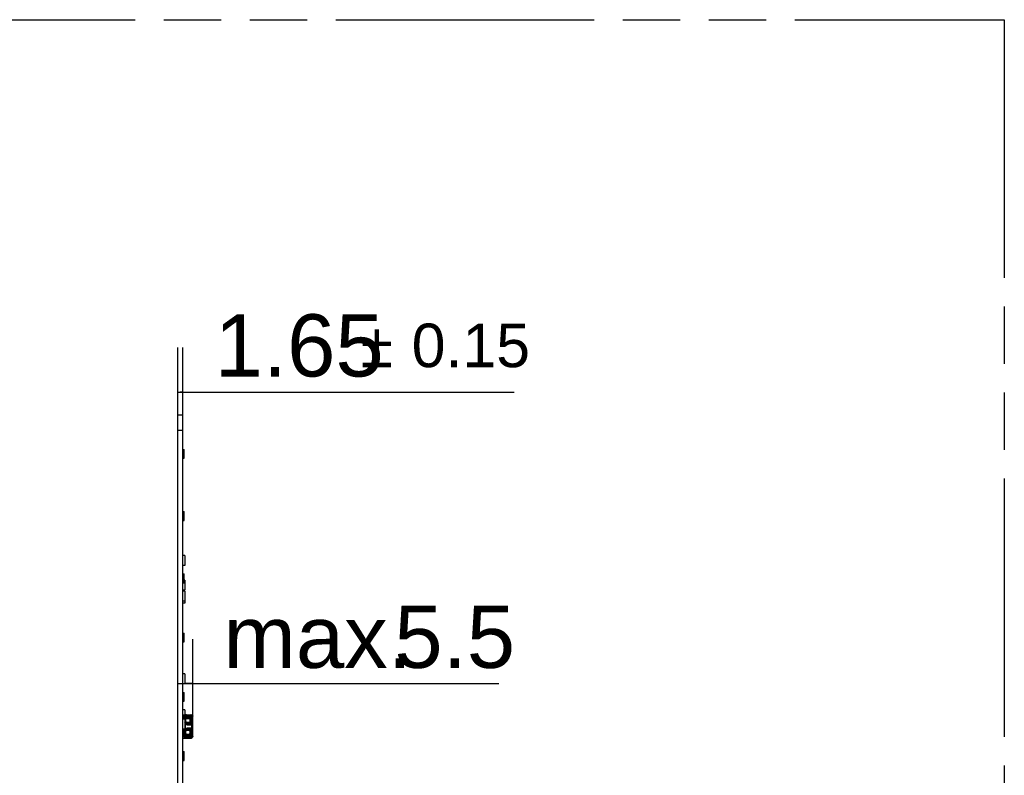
# Model space of a CAD drawing. Header units: millimetres. Extents: x 0 to 210, y 0 to 297.
# Tile 39 of 40: x 117 to 150, y 157 to 183. Entities that reach past the tile are written whole.
import ezdxf

# ---------------------------------------------------------------- set-up
doc = ezdxf.new("R2010")
doc.units = ezdxf.units.MM
doc.header["$LTSCALE"] = 19.36
doc.linetypes.add('PHANTOM', pattern=[0.8, 0.45, -0.05, 0.1, -0.05, 0.1, -0.05])
doc.layers.get('0').update_dxf_attribs({"linetype": 'CONTINUOUS'})
doc.layers.add('DEFAULT_3', color=7, linetype='PHANTOM')
doc.layers.add('Z_DIM_2D', color=7, linetype='CONTINUOUS')
doc.styles.add('TEXTSTYLE_3', font='helveticaneueltw1g-ltcn.otf')
doc.styles.add('TEXTSTYLE_4', font='gdt', dxfattribs={"width": 0.7})
doc.dimstyles.new('DIMSTYLE_6', dxfattribs={"dimtxt": 2.1, "dimasz": 3.5, "dimexe": 1.5, "dimexo": 0, "dimgap": 0.525, "dimtad": 1, "dimdec": 3, "dimlfac": 10, "dimdsep": 46, "dimtxsty": 'TEXTSTYLE_3', "dimblk": '_FILLED', "dimblk1": '_FILLED', "dimblk2": '_FILLED', "dimcen": 0.09, "dimclrt": 5, "dimadec": 0, "dimazin": 0, "dimtol": 1, "dimtp": 0.15, "dimtm": 0.15, "dimtfac": 1, "dimtdec": 3, "dimtofl": 0, "dimtmove": 0, "dimatfit": 3, "dimldrblk": '_FILLED', "dimfxl": 0, "dimtolj": 1, "dimarcsym": 0})
doc.dimstyles.new('DIMSTYLE_7', dxfattribs={"dimtxt": 2.1, "dimasz": 3.5, "dimexe": 1.5, "dimexo": 0, "dimgap": 0.525, "dimtad": 1, "dimdec": 3, "dimlfac": 10, "dimdsep": 46, "dimtxsty": 'TEXTSTYLE_3', "dimblk": '_FILLED', "dimblk1": '_FILLED', "dimblk2": '_FILLED', "dimcen": 0.09, "dimclrt": 5, "dimadec": 0, "dimazin": 0, "dimtp": 0.1, "dimtm": 0.1, "dimtfac": 1, "dimtdec": 3, "dimtofl": 0, "dimtmove": 0, "dimatfit": 3, "dimldrblk": '_FILLED', "dimfxl": 0, "dimtolj": 1, "dimarcsym": 0})

# ---------------------------------------------------------------- blocks, each defined once
blk = doc.blocks.new('*D9')
at = {"layer": 'Z_DIM_2D', "color": 2, "linetype": 'Continuous'}
for p, q in [((122.232, 169.329), (122.232, 171.613)), ((122.397, 169.329), (122.397, 171.613)), ((122.232, 170.113), (122.314, 170.113)), ((122.397, 170.113), (122.314, 170.113)), ((122.314, 170.113), (133.58, 170.113))]:
    blk.add_line(p, q, dxfattribs=at)
at = {"layer": 'Z_DIM_2D', "color": 5, "linetype": 'Continuous'}
for s, height, style, p in [('1.65', 2.1, 'TEXTSTYLE_3', (123.472, 170.638)), ('`', 1.47, 'TEXTSTYLE_4', (128.409, 170.953)), ('0.15', 1.47, 'TEXTSTYLE_3', (130.124, 170.953))]:
    blk.add_text(s, height=height, dxfattribs=dict(at, style=style)).set_placement(p)
blk = doc.blocks.new('_FILLED')
at = {"color": 0, "linetype": 'ByBlock'}
blk.add_solid([(0, 0), (-1, 0.125), (-1, -0.125)], dxfattribs=at)
blk = doc.blocks.new('_NONE')
blk = doc.blocks.new('*D10')
at = {"layer": 'Z_DIM_2D', "color": 2, "linetype": 'Continuous'}
for p, q in [((122.742, 158.887), (122.742, 161.778)), ((122.232, 160.278), (122.487, 160.278)), ((122.742, 160.278), (122.487, 160.278)), ((122.487, 160.278), (133.064, 160.278))]:
    blk.add_line(p, q, dxfattribs=at)
at = {"layer": 'Z_DIM_2D', "color": 5, "linetype": 'Continuous', "style": 'TEXTSTYLE_3'}
for s, p in [('5.5', (129.538, 160.803)), ('max. ', (123.771, 160.803))]:
    blk.add_text(s, height=2.1, dxfattribs=at).set_placement(p)

msp = doc.modelspace()

# ---------------------------------------------------------------- linework, layer by layer
at = {"color": 7, "linetype": 'Continuous'}
for p, q in [((122.23182, 142.32888), (122.23182, 169.32888)), ((122.39682, 169.32888), (122.23182, 169.32888)), ((122.39682, 142.32888), (122.39682, 169.32888)), ((122.23182, 168.82888), (122.39682, 168.82888)), ((122.39682, 168.17888), (122.44902, 168.17888)), ((122.44902, 167.87888), (122.44902, 168.17888)), ((122.39682, 167.87888), (122.44902, 167.87888)), ((122.39682, 166.07888), (122.44902, 166.07888)), ((122.44902, 165.77888), (122.44902, 166.07888)), ((122.39682, 165.77888), (122.44902, 165.77888)), ((122.46702, 164.60138), (122.39682, 164.60138)), ((122.46702, 164.60138), (122.46702, 164.26138)), ((122.46702, 164.26138), (122.39682, 164.26138)), ((122.39682, 163.97888), (122.44902, 163.97888)), ((122.44902, 163.67888), (122.44902, 163.97888)), ((122.39682, 163.67888), (122.44902, 163.67888)), ((122.46702, 163.76388), (122.44902, 163.76388)), ((122.46702, 163.76388), (122.46702, 163.42388)), ((122.46702, 163.42388), (122.39682, 163.42388)), ((122.46702, 163.39638), (122.39682, 163.39638)), ((122.46702, 163.39638), (122.46702, 162.98888)), ((122.46702, 163.05638), (122.39682, 163.05638)), ((122.46702, 162.98888), (122.39682, 162.98888)), ((122.39682, 161.97888), (122.44902, 161.97888)), ((122.44902, 161.67888), (122.44902, 161.97888)), ((122.39682, 161.67888), (122.44902, 161.67888)), ((122.46702, 160.60138), (122.39682, 160.60138)), ((122.46702, 160.60138), (122.46702, 160.26138)), ((122.46702, 160.26138), (122.39682, 160.26138)), ((122.39682, 159.97888), (122.44902, 159.97888)), ((122.44902, 159.67888), (122.44902, 159.97888)), ((122.39682, 159.67888), (122.44902, 159.67888)), ((122.46702, 159.38638), (122.39682, 159.38638)), ((122.40182, 159.20638), (122.39682, 159.20638)), ((122.40182, 159.08138), (122.40182, 159.22388)), ((122.40182, 159.22388), (122.67248, 159.22152)), ((122.46702, 159.38638), (122.46702, 159.22331)), ((122.40182, 159.14888), (122.39682, 159.14888)), ((122.46702, 159.07888), (122.39682, 159.07888)), ((122.41182, 159.09138), (122.39932, 159.07888)), ((122.40182, 159.09936), (122.42932, 159.09888)), ((122.40682, 159.08638), (122.42682, 159.08638)), ((122.41182, 159.12291), (122.41182, 159.09918)), ((122.42682, 159.09138), (122.41182, 159.09138)), ((122.42682, 159.09138), (122.42682, 159.07888)), ((122.42932, 159.09888), (122.42932, 159.07888)), ((122.46702, 159.07888), (122.46702, 158.73888)), ((122.49325, 158.9142), (122.48999, 158.92148)), ((122.49003, 159.13621), (122.49331, 159.1435)), ((122.50012, 159.05827), (122.49726, 159.07832)), ((122.50012, 158.99948), (122.50012, 159.05827)), ((122.53993, 158.95968), (122.52187, 158.9571)), ((122.52188, 159.10066), (122.53993, 159.09808)), ((122.53993, 159.09808), (122.60371, 159.09808)), ((122.60371, 158.95968), (122.53993, 158.95968)), ((122.56182, 158.89376), (122.55487, 158.894)), ((122.65179, 159.16488), (122.56183, 159.16516)), ((122.64848, 159.164), (122.56183, 159.164)), ((122.56183, 158.89376), (122.64848, 158.89376)), ((122.56183, 158.89259), (122.57148, 158.8826)), ((122.56184, 158.89259), (122.6518, 158.89288)), ((122.57148, 158.8826), (122.66184, 158.88287)), ((122.66192, 159.17489), (122.5716, 159.17516)), ((122.64352, 159.05827), (122.64352, 158.99948)), ((122.70193, 158.94797), (122.70193, 159.10978)), ((122.70261, 159.1139), (122.72289, 159.11397)), ((122.72289, 158.94397), (122.70262, 158.94389)), ((122.70263, 158.94389), (122.70263, 159.1139)), ((122.72289, 158.94397), (122.72289, 159.11397)), ((122.74182, 158.48731), (122.74182, 159.17045)), ((122.46702, 158.73888), (122.39682, 158.73888)), ((122.41182, 158.69138), (122.39682, 158.67638)), ((122.39682, 158.58138), (122.41182, 158.56638)), ((122.40182, 158.68138), (122.40182, 158.73888)), ((122.40182, 158.69936), (122.42932, 158.69888)), ((122.40182, 158.43388), (122.40182, 158.57638)), ((122.42932, 158.55888), (122.40182, 158.5584)), ((122.40682, 158.68638), (122.42682, 158.68638)), ((122.42682, 158.57138), (122.40682, 158.57138)), ((122.41182, 158.72641), (122.41182, 158.69919)), ((122.42682, 158.69138), (122.41182, 158.69138)), ((122.41182, 158.56638), (122.42682, 158.56638)), ((122.41182, 158.55857), (122.41182, 158.53484)), ((122.42682, 158.69138), (122.42682, 158.56638)), ((122.42932, 158.69888), (122.42932, 158.55888)), ((122.45025, 158.66388), (122.45025, 158.59388)), ((122.46851, 158.704), (122.45933, 158.70795)), ((122.4685, 158.55377), (122.45938, 158.54968)), ((122.46025, 158.66388), (122.46025, 158.59388)), ((122.46175, 158.66388), (122.46175, 158.59388)), ((122.49003, 158.73621), (122.49329, 158.74349)), ((122.50012, 158.65827), (122.49726, 158.67832)), ((122.50012, 158.59949), (122.50012, 158.65827)), ((122.52188, 158.70066), (122.53993, 158.69808)), ((122.53993, 158.69808), (122.60371, 158.69808)), ((122.60371, 158.55968), (122.53993, 158.55968)), ((122.65179, 158.76488), (122.56183, 158.76516)), ((122.64848, 158.764), (122.56183, 158.764)), ((122.66192, 158.77489), (122.5716, 158.77516)), ((122.64616, 158.67676), (122.64352, 158.65827)), ((122.64352, 158.65827), (122.64352, 158.59949)), ((122.70193, 158.54797), (122.70193, 158.70978)), ((122.70261, 158.7139), (122.72289, 158.71397)), ((122.72289, 158.54397), (122.70262, 158.54389)), ((122.70263, 158.54389), (122.70263, 158.7139)), ((122.72289, 158.54397), (122.72289, 158.71397)), ((122.39682, 158.50888), (122.40182, 158.50888)), ((122.40182, 158.43388), (122.67248, 158.43624)), ((122.49327, 158.51418), (122.49, 158.52148)), ((122.56182, 158.49376), (122.55487, 158.494)), ((122.56183, 158.49376), (122.64848, 158.49376)), ((122.56183, 158.49259), (122.57148, 158.4826)), ((122.56184, 158.49259), (122.6518, 158.49288)), ((122.57148, 158.4826), (122.66184, 158.48287)), ((122.39682, 157.97888), (122.44902, 157.97888)), ((122.44902, 157.67888), (122.44902, 157.97888)), ((122.39682, 157.67888), (122.44902, 157.67888))]:
    msp.add_line(p, q, dxfattribs=at)
at = {"color": 9, "linetype": 'Continuous'}
for p, q in [((122.48111, 159.21795), (122.4804, 159.21784)), ((122.51936, 159.20291), (122.67914, 159.20152)), ((122.40182, 159.14138), (122.39682, 159.14138)), ((122.40182, 159.16387), (122.42052, 159.16371)), ((122.41182, 159.12291), (122.43182, 159.12291)), ((122.43182, 159.07888), (122.43182, 159.12291)), ((122.45938, 159.18333), (122.45942, 159.10771)), ((122.48806, 159.077), (122.46702, 159.06648)), ((122.46702, 158.99128), (122.48806, 158.98076)), ((122.48806, 159.077), (122.48806, 158.98076)), ((122.49347, 158.74326), (122.49347, 158.91451)), ((122.4935, 159.14329), (122.4935, 159.19885)), ((122.49726, 158.97977), (122.49726, 159.07832)), ((122.53307, 159.10064), (122.52188, 159.10066)), ((122.53307, 158.93381), (122.52853, 158.93531)), ((122.52855, 159.12244), (122.53307, 159.12393)), ((122.55557, 159.15519), (122.53307, 159.12394)), ((122.53307, 159.10064), (122.53307, 159.12394)), ((122.62169, 159.12394), (122.53307, 159.12394)), ((122.53307, 159.10064), (122.62169, 159.10064)), ((122.53307, 158.95711), (122.53307, 158.93381)), ((122.62169, 158.95711), (122.53307, 158.95711)), ((122.53307, 158.93381), (122.55557, 158.90257)), ((122.53307, 158.93381), (122.62169, 158.93381)), ((122.55202, 158.89454), (122.55141, 158.89431)), ((122.55369, 158.89415), (122.55147, 158.89457)), ((122.55482, 159.15764), (122.55557, 159.15519)), ((122.56182, 158.90224), (122.55664, 158.90252)), ((122.5716, 159.17516), (122.56182, 159.16517)), ((122.56182, 159.15552), (122.56183, 159.16516)), ((122.56183, 158.89376), (122.56182, 158.90224)), ((122.64848, 158.90224), (122.56182, 158.90224)), ((122.56183, 159.15552), (122.64848, 159.15552)), ((122.56184, 158.89259), (122.56183, 158.89376)), ((122.60371, 159.09808), (122.62169, 159.10064)), ((122.62169, 158.95711), (122.60371, 158.95968)), ((122.62169, 159.12394), (122.62169, 159.10064)), ((122.62169, 158.93381), (122.62169, 158.95711)), ((122.63556, 159.1232), (122.64848, 159.15552)), ((122.64848, 158.90224), (122.63556, 158.93455)), ((122.64616, 159.07676), (122.64352, 159.05827)), ((122.64352, 158.99948), (122.64616, 158.98099)), ((122.64616, 159.07676), (122.64616, 159.06417)), ((122.6655, 159.07676), (122.64616, 159.07676)), ((122.64616, 158.99359), (122.64616, 158.98099)), ((122.6655, 158.98099), (122.64616, 158.98099)), ((122.64848, 159.164), (122.64848, 159.15552)), ((122.64848, 159.164), (122.65182, 159.164)), ((122.64848, 158.90224), (122.64848, 158.89387)), ((122.65182, 158.89375), (122.64848, 158.89376)), ((122.65179, 159.16487), (122.66192, 159.17489)), ((122.65182, 159.164), (122.65179, 159.16488)), ((122.6518, 158.89288), (122.65182, 158.8937)), ((122.66184, 158.88287), (122.6518, 158.89288)), ((122.65182, 159.164), (122.65493, 159.16391)), ((122.6531, 159.16368), (122.65182, 159.164)), ((122.65521, 158.89387), (122.65182, 158.89375)), ((122.65797, 158.90105), (122.65898, 158.90402)), ((122.69489, 159.10978), (122.66461, 159.09189)), ((122.66461, 158.96587), (122.69489, 158.94797)), ((122.6655, 159.05348), (122.6655, 159.07676)), ((122.6655, 158.98099), (122.6655, 159.00427)), ((122.6945, 158.93523), (122.69148, 158.93381)), ((122.69489, 159.10978), (122.69489, 158.94797)), ((122.70193, 159.10978), (122.69489, 159.10978)), ((122.70193, 158.94797), (122.69489, 158.94797)), ((122.70199, 158.94388), (122.70194, 158.94388)), ((122.73285, 159.17462), (122.72866, 159.17045)), ((122.72866, 159.17045), (122.72866, 158.88731)), ((122.72866, 159.17045), (122.74182, 159.17045)), ((122.74182, 158.88731), (122.72866, 158.88731)), ((122.73287, 158.88313), (122.72866, 158.88731)), ((122.41182, 158.72641), (122.43182, 158.72641)), ((122.43182, 158.53485), (122.43182, 158.72641)), ((122.45025, 158.66388), (122.4651, 158.66388)), ((122.45025, 158.59388), (122.4651, 158.59388)), ((122.45939, 158.54964), (122.45936, 158.47445)), ((122.45949, 158.70788), (122.45942, 158.73888)), ((122.46175, 158.66388), (122.46179, 158.66663)), ((122.46175, 158.59388), (122.46179, 158.59112)), ((122.4651, 158.59388), (122.4651, 158.66388)), ((122.4651, 158.59388), (122.46513, 158.59222)), ((122.48806, 158.677), (122.46513, 158.66553)), ((122.46513, 158.59222), (122.48806, 158.58076)), ((122.48806, 158.677), (122.48806, 158.58076)), ((122.49726, 158.57977), (122.49726, 158.67832)), ((122.49726, 158.57977), (122.50012, 158.59949)), ((122.53993, 158.55968), (122.52187, 158.5571)), ((122.53307, 158.70064), (122.52188, 158.70066)), ((122.52855, 158.72244), (122.53307, 158.72393)), ((122.55557, 158.75519), (122.53307, 158.72394)), ((122.53307, 158.72394), (122.53307, 158.70064)), ((122.62169, 158.72394), (122.53307, 158.72394)), ((122.53307, 158.70064), (122.62169, 158.70064)), ((122.53307, 158.53381), (122.53307, 158.55711)), ((122.62169, 158.55711), (122.53307, 158.55711)), ((122.55482, 158.75764), (122.55557, 158.75519)), ((122.5716, 158.77516), (122.56182, 158.76517)), ((122.56182, 158.75552), (122.56183, 158.76516)), ((122.56183, 158.75552), (122.64848, 158.75552)), ((122.60371, 158.69808), (122.62169, 158.70064)), ((122.62169, 158.55711), (122.60371, 158.55968)), ((122.62169, 158.72394), (122.62169, 158.70064)), ((122.62169, 158.53381), (122.62169, 158.55711)), ((122.63556, 158.7232), (122.64848, 158.75552)), ((122.64352, 158.59949), (122.64616, 158.58099)), ((122.64616, 158.67676), (122.64616, 158.66417)), ((122.6655, 158.67676), (122.64616, 158.67676)), ((122.64616, 158.59359), (122.64616, 158.58099)), ((122.64616, 158.58099), (122.6655, 158.58099)), ((122.64848, 158.764), (122.64848, 158.75552)), ((122.64848, 158.764), (122.65182, 158.764)), ((122.65179, 158.76487), (122.66192, 158.77489)), ((122.65179, 158.76488), (122.65181, 158.76411)), ((122.65182, 158.764), (122.65493, 158.76391)), ((122.65797, 158.7567), (122.65898, 158.75373)), ((122.69489, 158.70978), (122.66461, 158.69189)), ((122.66461, 158.56587), (122.69489, 158.54797)), ((122.6655, 158.65348), (122.6655, 158.67676)), ((122.6655, 158.58099), (122.6655, 158.60427)), ((122.69448, 158.72252), (122.69148, 158.72394)), ((122.69489, 158.70978), (122.69489, 158.54797)), ((122.69489, 158.70978), (122.70193, 158.70978)), ((122.70193, 158.54797), (122.69489, 158.54797)), ((122.70194, 158.54388), (122.70199, 158.54388)), ((122.70452, 158.79245), (122.70999, 158.78781)), ((122.70999, 158.86995), (122.70467, 158.86562)), ((122.71456, 158.85352), (122.72398, 158.83994)), ((122.72398, 158.81781), (122.71456, 158.80423)), ((122.72178, 158.82768), (122.72174, 158.82888)), ((122.72195, 158.82602), (122.72178, 158.82768)), ((122.73114, 158.79898), (122.72528, 158.81399)), ((122.72542, 158.84385), (122.73216, 158.86131)), ((122.72866, 158.77045), (122.72866, 158.48731)), ((122.72866, 158.77045), (122.74182, 158.77045)), ((122.73259, 158.79534), (122.73114, 158.79898)), ((122.73216, 158.86131), (122.7339, 158.8656)), ((122.39682, 158.51638), (122.40182, 158.51638)), ((122.40182, 158.49388), (122.42052, 158.49404)), ((122.43182, 158.53484), (122.41182, 158.53484)), ((122.48111, 158.43979), (122.48041, 158.4399)), ((122.4935, 158.4589), (122.4935, 158.51448)), ((122.67914, 158.45624), (122.51936, 158.45484)), ((122.53307, 158.53381), (122.52853, 158.53531)), ((122.53307, 158.53381), (122.55557, 158.50257)), ((122.53307, 158.53381), (122.62169, 158.53381)), ((122.55202, 158.49456), (122.55141, 158.49435)), ((122.55369, 158.49415), (122.55147, 158.49457)), ((122.56182, 158.50224), (122.56183, 158.49376)), ((122.64848, 158.50224), (122.56182, 158.50224)), ((122.56184, 158.49259), (122.56183, 158.49376)), ((122.64848, 158.50224), (122.63556, 158.53455)), ((122.64848, 158.50224), (122.64848, 158.49387)), ((122.65182, 158.49375), (122.64848, 158.49376)), ((122.6518, 158.49288), (122.65182, 158.4937)), ((122.66184, 158.48287), (122.6518, 158.49288)), ((122.65521, 158.49387), (122.65182, 158.49375)), ((122.65797, 158.50105), (122.65898, 158.50402)), ((122.6945, 158.53523), (122.69148, 158.53381)), ((122.74182, 158.48731), (122.72866, 158.48731))]:
    msp.add_line(p, q, dxfattribs=at)
for points in [[(122.62425, 159.10031), (122.62383, 159.10035), (122.62341, 159.10039), (122.62298, 159.10042), (122.62256, 159.10043), (122.62212, 159.10044), (122.62169, 159.10045)], [(122.62169, 158.95731), (122.62214, 158.95731), (122.62257, 158.95732), (122.623, 158.95734), (122.62342, 158.95737), (122.62384, 158.9574), (122.62425, 158.95744)], [(122.64597, 159.07676), (122.64597, 159.07724), (122.64595, 159.07771), (122.64593, 159.07817), (122.6459, 159.07862), (122.64586, 159.07905), (122.64581, 159.07948)], [(122.64581, 158.97827), (122.64586, 158.97872), (122.6459, 158.97917), (122.64593, 158.97962), (122.64596, 158.98007), (122.64597, 158.98053), (122.64597, 158.981)], [(122.62425, 158.70031), (122.62383, 158.70035), (122.62341, 158.70039), (122.62298, 158.70042), (122.62256, 158.70043), (122.62213, 158.70044), (122.62169, 158.70045)], [(122.62169, 158.55731), (122.62214, 158.55731), (122.62257, 158.55732), (122.623, 158.55734), (122.62342, 158.55737), (122.62384, 158.5574), (122.62425, 158.55744)], [(122.64597, 158.67676), (122.64597, 158.67724), (122.64595, 158.67771), (122.64593, 158.67817), (122.6459, 158.67862), (122.64586, 158.67905), (122.64581, 158.67948)], [(122.64581, 158.57827), (122.64586, 158.57872), (122.6459, 158.57917), (122.64593, 158.57962), (122.64596, 158.58007), (122.64597, 158.58053), (122.64597, 158.581)]]:
    msp.add_lwpolyline(points, dxfattribs=at)
at = {"color": 7, "linetype": 'Continuous'}
msp.add_lwpolyline([(122.67321, 158.43626), (122.67367, 158.43629), (122.67418, 158.43633), (122.67456, 158.43637), (122.67499, 158.43643), (122.6757, 158.43655)], dxfattribs=at)
for centre, radius, start, end in [((122.51182, 159.12291), 0.1, 89.501237, 180), ((122.6723, 159.20152), 0.02, 76.846241, 89.500855), ((122.65182, 159.11388), 0.11, 38.942245, 76.846746), ((122.69182, 159.1945), 0.02, 31.749623, 42.287823), ((123.86134, 162.35562), 3.53738, 246.650328, 246.812154), ((122.56182, 159.06388), 0.10157, 156.735945, 171.504152), ((122.5619, 159.06385), 0.10015, 96.026408, 171.36449), ((122.56414, 159.01648), 0.12407, 218.431177, 235.276082), ((122.5619, 158.9939), 0.10015, 198.624321, 263.972265), ((122.56148, 159.06384), 0.10132, 89.805984, 134.630393), ((122.56149, 158.99392), 0.10133, 225.382163, 270.188601), ((127.95636, 158.19715), 5.51491, 171.634664, 171.841657), ((122.55807, 158.92464), 0.0308, 261.829944, 264.035058), ((122.65163, 159.11388), 0.051, 0.021248, 89.818709), ((122.65163, 158.94387), 0.051, 270.188914, 0.015276), ((122.65185, 159.11391), 0.0501, 18.393422, 86.449615), ((122.65185, 158.94385), 0.05009, 273.86286, 341.347695), ((122.65182, 158.94388), 0.11, 304.771949, 321.057977), ((122.72182, 159.17045), 0.02, 359.999852, 38.94136), ((122.72182, 158.88731), 0.02, 321.05986, 0.000242), ((122.51182, 158.72641), 0.1, 172.828865, 180.000053), ((122.56182, 158.59388), 0.11157, 179.999999, 203.357395), ((122.56182, 158.59388), 0.10158, 179.999961, 203.255497), ((122.5619, 158.66385), 0.10015, 96.026408, 178.397259), ((122.5619, 158.5939), 0.10015, 181.603341, 263.97343), ((122.56148, 158.66384), 0.10132, 89.805984, 134.630393), ((122.65163, 158.71388), 0.051, 0.021248, 89.823982), ((122.65163, 158.54387), 0.051, 270.188914, 0.015271), ((122.65185, 158.71391), 0.0501, 18.393422, 86.449615), ((122.73167, 158.82888), 0.03, 124.771926, 235.228062), ((122.65182, 158.71388), 0.11, 38.942381, 55.228054), ((122.72182, 158.77045), 0.02, 359.999579, 38.942108), ((122.51182, 158.53484), 0.1, 180, 270.498598), ((122.56149, 158.59392), 0.10133, 225.384682, 270.188599), ((122.55807, 158.52464), 0.0308, 261.829946, 264.035058), ((122.65185, 158.54385), 0.05009, 273.862968, 341.347592), ((122.6723, 158.45624), 0.02, 270.496997, 283.152664), ((122.65182, 158.54388), 0.11, 283.153254, 321.057474), ((122.72182, 158.48731), 0.02, 321.057092, 0.000101)]:
    msp.add_arc(centre, radius, start, end, dxfattribs=at)
at = {"color": 9, "linetype": 'Continuous'}
for centre, radius, start, end in [((122.62098, 159.20196), 0.05817, 359.558919, 1.82505), ((122.62258, 159.20755), 0.05689, 353.908522, 356.521396), ((122.51182, 159.12291), 0.08, 130.958132, 180), ((122.55421, 159.06672), 0.0891, 167.736305, 172.144026), ((122.53303, 153.52423), 5.43288, 89.999563, 90.117631), ((122.55215, 159.0701), 0.08515, 87.699735, 101.07845), ((122.55214, 158.98716), 0.08466, 259.003578, 265.707991), ((122.55222, 158.98805), 0.08554, 265.700643, 272.244327), ((122.56179, 159.09642), 0.05909, 95.035552, 96.044238), ((122.55913, 158.91995), 0.01761, 258.560043, 261.892015), ((122.56183, 159.09597), 0.05955, 90.000336, 95.033428), ((122.62169, 158.9934), 0.13054, 83.90241, 89.99759), ((122.62179, 159.06247), 0.12866, 269.956324, 276.142075), ((122.63856, 159.0654), 0.09067, 78.148805, 83.719085), ((122.63928, 158.98642), 0.08468, 276.239027, 277.388405), ((122.63808, 158.99508), 0.09342, 277.435906, 282.931695), ((122.63828, 159.06386), 0.09223, 77.028505, 78.174408), ((122.5379, 159.07684), 0.12759, 359.963892, 6.770352), ((122.52732, 158.98153), 0.13818, 353.490957, 359.775451), ((122.65897, 159.11496), 0.08888, 66.552867, 76.877705), ((122.60095, 159.09436), 0.09524, 15.052699, 18.093541), ((122.60239, 158.96303), 0.09376, 341.842711, 344.981909), ((122.6104, 158.96099), 0.0855, 344.914903, 351.243302), ((122.65841, 159.11382), 0.09014, 59.636098, 66.518494), ((122.65154, 158.94389), 0.0504, 341.347695, 359.982151), ((122.65156, 159.11386), 0.05038, 0.017248, 18.393422), ((123.85667, 159.1095), 1.15474, 179.78282, 179.986093), ((123.85977, 158.94826), 1.15784, 180.014216, 180.216808), ((122.65786, 159.11285), 0.09126, 56.356376, 59.643887), ((122.65767, 159.11232), 0.09181, 47.783569, 56.443618), ((122.65865, 158.94396), 0.09008, 304.750805, 312.922752), ((122.65964, 159.11465), 0.08876, 41.488695, 47.712105), ((122.65898, 158.94352), 0.08952, 312.957806, 318.573088), ((122.65788, 158.9445), 0.091, 318.569598, 321.063426), ((122.66087, 159.11575), 0.08711, 38.894347, 41.481548), ((122.51182, 158.72641), 0.08, 171.01524, 180), ((122.52403, 158.66387), 0.05892, 178.389758, 179.993122), ((122.55433, 158.6668), 0.08919, 167.512641, 180.813081), ((122.54744, 158.59061), 0.08231, 178.877756, 182.606935), ((122.55365, 158.59095), 0.08853, 182.644399, 191.985063), ((122.53303, 153.12422), 5.43289, 89.999554, 90.117625), ((122.55199, 158.6721), 0.08315, 87.533719, 101.060825), ((122.56179, 158.69642), 0.05909, 95.035553, 96.044239), ((122.56183, 158.69597), 0.05955, 90.000336, 95.033429), ((122.62169, 158.5934), 0.13054, 83.90241, 89.99759), ((122.63856, 158.6654), 0.09067, 78.148805, 83.719085), ((122.63828, 158.66386), 0.09223, 77.028505, 78.174408), ((122.5379, 158.67684), 0.12759, 359.963884, 6.770328), ((122.52732, 158.58153), 0.13818, 353.490958, 359.775451), ((122.60462, 158.69545), 0.09141, 16.528005, 18.158521), ((122.65154, 158.54389), 0.0504, 341.347592, 359.982233), ((122.65156, 158.71386), 0.05038, 0.017248, 18.393422), ((123.85667, 158.7095), 1.15474, 179.78282, 179.986096), ((123.85974, 158.54826), 1.15781, 180.014213, 180.216807), ((122.65867, 158.71384), 0.09003, 47.076689, 55.247951), ((122.65892, 158.71418), 0.08961, 41.426996, 47.042299), ((123.15136, 158.97552), 0.45567, 200.255309, 200.762457), ((122.13384, 159.05931), 0.6296, 339.609082, 339.98756), ((122.65778, 158.71317), 0.09113, 38.94113, 41.430893), ((122.51182, 158.53484), 0.08, 179.996884, 229.017321), ((122.55219, 158.58706), 0.08455, 258.243312, 265.584241), ((122.55212, 158.58608), 0.08357, 265.582481, 271.179299), ((122.55213, 158.58494), 0.08244, 271.188991, 272.391433), ((122.55995, 158.51771), 0.01543, 273.047159, 276.802802), ((122.62179, 158.66247), 0.12866, 269.956324, 276.142075), ((122.63928, 158.58642), 0.08468, 276.239027, 277.388405), ((122.63808, 158.59508), 0.09342, 277.435906, 282.931695), ((122.6588, 158.54334), 0.08944, 283.149084, 293.420462), ((122.59744, 158.56447), 0.09891, 341.944754, 343.38903), ((122.65848, 158.5438), 0.08999, 293.489, 300.282978), ((122.65728, 158.54588), 0.09239, 300.272633, 303.613216), ((122.65767, 158.54542), 0.0918, 303.572099, 312.226443), ((122.65957, 158.54316), 0.08885, 312.29721, 318.51298), ((122.66075, 158.54211), 0.08727, 318.519706, 321.101909)]:
    msp.add_arc(centre, radius, start, end, dxfattribs=at)
at = {"color": 7, "linetype": 'Continuous'}
for centre, start_param, end_param in [((122.38889, 159.12388), 1.02723135, 1.24803086), ((122.38889, 158.53388), -1.24803086, -1.02723135)]:
    msp.add_ellipse(centre, major_axis=(0.025, 0), ratio=1, start_param=start_param, end_param=end_param, dxfattribs=at)
at = {"color": 9, "linetype": 'Continuous'}
for points, knots in [([(122.49351, 159.19885), (122.49213, 159.20357), (122.48936, 159.21007), (122.48396, 159.21795), (122.48111, 159.21796)], [0, 0, 0, 0, 0.63311957, 1, 1, 1, 1]), ([(122.51936, 159.20291), (122.5194, 159.20766), (122.51908, 159.21402), (122.51522, 159.22289), (122.5127, 159.22291)], [0, 0, 0, 0, 0.65289743, 1, 1, 1, 1]), ([(122.67248, 159.22152), (122.67311, 159.22151), (122.67696, 159.21953), (122.67768, 159.21482), (122.67831, 159.21148)], [0, 0, 0, 0, 0.15663029, 1, 1, 1, 1]), ([(122.67485, 159.22135), (122.67531, 159.22131), (122.67824, 159.21917), (122.6788, 159.21542), (122.67916, 159.21254)], [0, 0, 0, 0, 0.13821458, 1, 1, 1, 1]), ([(122.67914, 159.20152), (122.68004, 159.20586), (122.68097, 159.2117), (122.67912, 159.22047), (122.67685, 159.22098)], [0, 0, 0, 0, 0.65533064, 1, 1, 1, 1]), ([(122.70842, 159.18882), (122.71042, 159.19223), (122.7128, 159.1967), (122.7143, 159.20443), (122.71267, 159.20552)], [0, 0, 0, 0, 0.66739655, 1, 1, 1, 1]), ([(122.4462, 159.19837), (122.44658, 159.1987), (122.44778, 159.19557), (122.45058, 159.19399), (122.4546, 159.18859), (122.45771, 159.18525), (122.45938, 159.18333)], [0, 0, 0, 0, 0.0761398, 0.29293316, 0.61727253, 1, 1, 1, 1]), ([(122.46715, 159.08564), (122.47072, 159.10208), (122.48767, 159.13353), (122.51931, 159.15043), (122.53579, 159.15367)], [0, 0, 0, 0, 0.50038153, 1, 1, 1, 1]), ([(122.53599, 158.90406), (122.51956, 158.90726), (122.48797, 158.92397), (122.47091, 158.95524), (122.46726, 158.9716)], [0, 0, 0, 0, 0.49960753, 1, 1, 1, 1]), ([(122.52854, 159.12244), (122.51855, 159.11934), (122.49938, 159.10799), (122.48963, 159.08755), (122.48806, 159.077)], [0, 0, 0, 0, 0.49521043, 1, 1, 1, 1]), ([(122.48806, 159.077), (122.49029, 159.07717), (122.49296, 159.07784), (122.49678, 159.07759), (122.49726, 159.07832)], [0, 0, 0, 0, 0.71839288, 1, 1, 1, 1]), ([(122.49726, 158.97977), (122.49651, 158.97937), (122.49322, 158.98079), (122.49029, 158.98056), (122.48806, 158.98076)], [0, 0, 0, 0, 0.27599089, 1, 1, 1, 1]), ([(122.48806, 158.98076), (122.48966, 158.97021), (122.49939, 158.9498), (122.51853, 158.93838), (122.52853, 158.93531)], [0, 0, 0, 0, 0.50492334, 1, 1, 1, 1]), ([(122.52187, 158.9571), (122.51639, 158.95698), (122.50322, 158.95951), (122.49707, 158.973), (122.49726, 158.97977)], [0, 0, 0, 0, 0.4473382, 1, 1, 1, 1]), ([(122.52188, 159.10042), (122.51643, 159.10049), (122.50334, 159.09832), (122.49742, 159.08495), (122.49748, 159.07831)], [0, 0, 0, 0, 0.45084067, 1, 1, 1, 1]), ([(122.52853, 158.93531), (122.52778, 158.94065), (122.52632, 158.94696), (122.52412, 158.95667), (122.52187, 158.9571)], [0, 0, 0, 0, 0.7017156, 1, 1, 1, 1]), ([(122.52188, 159.10065), (122.52413, 159.10108), (122.52633, 159.1108), (122.52779, 159.1171), (122.52854, 159.12244)], [0, 0, 0, 0, 0.29834989, 1, 1, 1, 1]), ([(122.55141, 159.16345), (122.55214, 159.16348), (122.55365, 159.16101), (122.55434, 159.15913), (122.55482, 159.15764)], [0, 0, 0, 0, 0.31886186, 1, 1, 1, 1]), ([(122.55557, 158.90257), (122.55529, 158.90156), (122.55437, 158.89885), (122.55353, 158.89569), (122.55202, 158.89454)], [0, 0, 0, 0, 0.35457343, 1, 1, 1, 1]), ([(122.64581, 159.07948), (122.64513, 159.08465), (122.6402, 159.09511), (122.62959, 159.0997), (122.62425, 159.10031)], [0, 0, 0, 0, 0.49228802, 1, 1, 1, 1]), ([(122.62425, 158.95744), (122.62959, 158.95805), (122.6402, 158.96264), (122.64513, 158.9731), (122.64581, 158.97827)], [0, 0, 0, 0, 0.50770147, 1, 1, 1, 1]), ([(122.62427, 159.10052), (122.62696, 159.10089), (122.63146, 159.11037), (122.63395, 159.11757), (122.63556, 159.1232)], [0, 0, 0, 0, 0.31675529, 1, 1, 1, 1]), ([(122.62427, 158.95724), (122.62696, 158.95687), (122.63146, 158.94738), (122.63395, 158.94018), (122.63556, 158.93455)], [0, 0, 0, 0, 0.31700615, 1, 1, 1, 1]), ([(122.63556, 159.1232), (122.64335, 159.12319), (122.65972, 159.11644), (122.66515, 159.09963), (122.6646, 159.09189)], [0, 0, 0, 0, 0.50075433, 1, 1, 1, 1]), ([(122.63556, 158.93455), (122.64334, 158.93452), (122.65972, 158.94133), (122.66515, 158.95811), (122.66461, 158.96587)], [0, 0, 0, 0, 0.5003773, 1, 1, 1, 1]), ([(122.66461, 159.09189), (122.65992, 159.09014), (122.65343, 159.08741), (122.64623, 159.08209), (122.64601, 159.0795)], [0, 0, 0, 0, 0.65869318, 1, 1, 1, 1]), ([(122.64602, 158.97825), (122.64624, 158.97566), (122.65344, 158.97034), (122.65993, 158.96761), (122.66461, 158.96587)], [0, 0, 0, 0, 0.34248747, 1, 1, 1, 1]), ([(122.65182, 158.89375), (122.65238, 158.89377), (122.65561, 158.89499), (122.65699, 158.89851), (122.65797, 158.90105)], [0, 0, 0, 0, 0.17298707, 1, 1, 1, 1]), ([(122.65898, 159.15373), (122.65861, 159.15498), (122.65733, 159.15854), (122.65544, 159.16257), (122.6531, 159.16368)], [0, 0, 0, 0, 0.3355932, 1, 1, 1, 1]), ([(122.69709, 159.12095), (122.69782, 159.12045), (122.70009, 159.11869), (122.7019, 159.1159), (122.70194, 159.11388)], [0, 0, 0, 0, 0.30447283, 1, 1, 1, 1]), ([(122.73738, 159.18302), (122.73803, 159.18221), (122.73624, 159.17838), (122.73436, 159.17626), (122.73285, 159.17462)], [0, 0, 0, 0, 0.31563919, 1, 1, 1, 1]), ([(122.73738, 158.87474), (122.73804, 158.87555), (122.73625, 158.87939), (122.73436, 158.8815), (122.73287, 158.88313)], [0, 0, 0, 0, 0.32035084, 1, 1, 1, 1]), ([(122.7339, 158.8656), (122.73468, 158.86754), (122.73613, 158.87042), (122.73664, 158.87383), (122.73738, 158.87474)], [0, 0, 0, 0, 0.64012643, 1, 1, 1, 1]), ([(122.46513, 158.66553), (122.4644, 158.66566), (122.46333, 158.6659), (122.4622, 158.6662), (122.4619, 158.66645)], [0, 0, 0, 0, 0.654447, 1, 1, 1, 1]), ([(122.46514, 158.59222), (122.46442, 158.5921), (122.46335, 158.59186), (122.46221, 158.59156), (122.46191, 158.5913)], [0, 0, 0, 0, 0.6518074, 1, 1, 1, 1]), ([(122.46705, 158.57257), (122.47052, 158.55618), (122.48719, 158.52473), (122.51858, 158.50769), (122.53496, 158.50428)], [0, 0, 0, 0, 0.50018662, 1, 1, 1, 1]), ([(122.46707, 158.79204), (122.47287, 158.79636), (122.48331, 158.80703), (122.48947, 158.82892), (122.4833, 158.85079), (122.47289, 158.86149), (122.46707, 158.86577)], [0, 0, 0, 0, 0.25007704, 0.50020896, 0.74996794, 1, 1, 1, 1]), ([(122.53604, 158.75371), (122.51957, 158.7505), (122.48793, 158.73379), (122.47087, 158.70246), (122.46724, 158.68608)], [0, 0, 0, 0, 0.50000236, 1, 1, 1, 1]), ([(122.52854, 158.72244), (122.51855, 158.71934), (122.49938, 158.70799), (122.48963, 158.68755), (122.48806, 158.677)], [0, 0, 0, 0, 0.49521043, 1, 1, 1, 1]), ([(122.48806, 158.677), (122.49029, 158.67717), (122.49296, 158.67784), (122.49678, 158.67759), (122.49726, 158.67832)], [0, 0, 0, 0, 0.71839288, 1, 1, 1, 1]), ([(122.48806, 158.58076), (122.49029, 158.58056), (122.49326, 158.5807), (122.49648, 158.57943), (122.49726, 158.57977)], [0, 0, 0, 0, 0.72403062, 1, 1, 1, 1]), ([(122.48806, 158.58076), (122.48966, 158.57021), (122.49939, 158.5498), (122.51853, 158.53838), (122.52853, 158.53531)], [0, 0, 0, 0, 0.50492334, 1, 1, 1, 1]), ([(122.52187, 158.5571), (122.51639, 158.55698), (122.50322, 158.55951), (122.49707, 158.573), (122.49726, 158.57977)], [0, 0, 0, 0, 0.44733594, 1, 1, 1, 1]), ([(122.52188, 158.70042), (122.51644, 158.70049), (122.50334, 158.69832), (122.49742, 158.68495), (122.49748, 158.67831)], [0, 0, 0, 0, 0.45084277, 1, 1, 1, 1]), ([(122.52853, 158.53531), (122.52778, 158.54065), (122.52632, 158.54696), (122.52412, 158.55667), (122.52187, 158.5571)], [0, 0, 0, 0, 0.70171211, 1, 1, 1, 1]), ([(122.52855, 158.72244), (122.52779, 158.71711), (122.52633, 158.7108), (122.52413, 158.70109), (122.52188, 158.70065)], [0, 0, 0, 0, 0.70116057, 1, 1, 1, 1]), ([(122.55141, 158.76345), (122.55214, 158.76348), (122.55365, 158.76101), (122.55434, 158.75913), (122.55482, 158.75764)], [0, 0, 0, 0, 0.31886186, 1, 1, 1, 1]), ([(122.64581, 158.67948), (122.64513, 158.68465), (122.6402, 158.69511), (122.62959, 158.6997), (122.62425, 158.70031)], [0, 0, 0, 0, 0.49228802, 1, 1, 1, 1]), ([(122.62425, 158.55744), (122.62959, 158.55805), (122.6402, 158.56264), (122.64513, 158.5731), (122.64581, 158.57827)], [0, 0, 0, 0, 0.50770147, 1, 1, 1, 1]), ([(122.62427, 158.70052), (122.62696, 158.70089), (122.63146, 158.71037), (122.63395, 158.71757), (122.63556, 158.7232)], [0, 0, 0, 0, 0.31675529, 1, 1, 1, 1]), ([(122.63556, 158.53455), (122.63395, 158.54019), (122.63147, 158.54738), (122.62696, 158.55687), (122.62427, 158.55724)], [0, 0, 0, 0, 0.68324202, 1, 1, 1, 1]), ([(122.63556, 158.7232), (122.64335, 158.72319), (122.65972, 158.71644), (122.66515, 158.69963), (122.6646, 158.69189)], [0, 0, 0, 0, 0.50075431, 1, 1, 1, 1]), ([(122.63556, 158.53455), (122.64334, 158.53452), (122.65972, 158.54133), (122.66515, 158.55811), (122.66461, 158.56587)], [0, 0, 0, 0, 0.5003773, 1, 1, 1, 1]), ([(122.66461, 158.69189), (122.65992, 158.69014), (122.65343, 158.68741), (122.64623, 158.68209), (122.64601, 158.6795)], [0, 0, 0, 0, 0.65869317, 1, 1, 1, 1]), ([(122.64602, 158.57825), (122.64624, 158.57566), (122.65344, 158.57034), (122.65993, 158.56761), (122.66461, 158.56587)], [0, 0, 0, 0, 0.34248747, 1, 1, 1, 1]), ([(122.65182, 158.764), (122.65239, 158.76398), (122.65561, 158.76276), (122.65699, 158.75924), (122.65797, 158.7567)], [0, 0, 0, 0, 0.17280316, 1, 1, 1, 1]), ([(122.71456, 158.85352), (122.71615, 158.85463), (122.71447, 158.86225), (122.71204, 158.86662), (122.70999, 158.86995)], [0, 0, 0, 0, 0.33149592, 1, 1, 1, 1]), ([(122.71456, 158.80423), (122.71615, 158.80313), (122.71447, 158.7955), (122.71204, 158.79114), (122.70999, 158.78781)], [0, 0, 0, 0, 0.33149517, 1, 1, 1, 1]), ([(122.72389, 158.84007), (122.72817, 158.84014), (122.73417, 158.84047), (122.73953, 158.8416), (122.74182, 158.8425), (122.74182, 158.84306)], [0, 0, 0, 0, 0.69494768, 0.90932845, 1, 1, 1, 1]), ([(122.72389, 158.81768), (122.72817, 158.81761), (122.73417, 158.81729), (122.73953, 158.81616), (122.74182, 158.81526), (122.74182, 158.8147)], [0, 0, 0, 0, 0.69494605, 0.90932738, 1, 1, 1, 1]), ([(122.72866, 158.77045), (122.72955, 158.77126), (122.73254, 158.77417), (122.73547, 158.77728), (122.73686, 158.77991)], [0, 0, 0, 0, 0.28816269, 1, 1, 1, 1]), ([(122.73738, 158.78302), (122.73633, 158.78432), (122.73559, 158.78892), (122.73361, 158.79281), (122.73259, 158.79534)], [0, 0, 0, 0, 0.37987041, 1, 1, 1, 1]), ([(122.73686, 158.77991), (122.73718, 158.78051), (122.73765, 158.78147), (122.73763, 158.7827), (122.73738, 158.78302)], [0, 0, 0, 0, 0.62761186, 1, 1, 1, 1]), ([(122.45936, 158.47445), (122.45768, 158.47252), (122.45457, 158.46919), (122.45057, 158.46378), (122.44777, 158.4622), (122.44658, 158.45905), (122.4462, 158.45939)], [0, 0, 0, 0, 0.382726, 0.70706821, 0.92386409, 1, 1, 1, 1]), ([(122.49351, 158.4589), (122.49213, 158.45418), (122.48936, 158.44768), (122.48396, 158.4398), (122.48111, 158.43979)], [0, 0, 0, 0, 0.63300851, 1, 1, 1, 1]), ([(122.5127, 158.43484), (122.51522, 158.43486), (122.51908, 158.44374), (122.5194, 158.45009), (122.51936, 158.45484)], [0, 0, 0, 0, 0.3470824, 1, 1, 1, 1]), ([(122.55557, 158.50257), (122.55528, 158.50155), (122.55437, 158.49885), (122.55355, 158.49563), (122.55202, 158.49456)], [0, 0, 0, 0, 0.36068198, 1, 1, 1, 1]), ([(122.65182, 158.49375), (122.65238, 158.49377), (122.65561, 158.49499), (122.65699, 158.49851), (122.65797, 158.50105)], [0, 0, 0, 0, 0.17298707, 1, 1, 1, 1]), ([(122.67914, 158.45624), (122.67918, 158.45159), (122.67871, 158.44517), (122.6753, 158.43659), (122.67276, 158.43626)], [0, 0, 0, 0, 0.64467028, 1, 1, 1, 1]), ([(122.67914, 158.45628), (122.67962, 158.45178), (122.6797, 158.44568), (122.67747, 158.43696), (122.67511, 158.43644)], [0, 0, 0, 0, 0.65249662, 1, 1, 1, 1]), ([(122.67685, 158.43677), (122.67739, 158.43689), (122.68025, 158.43892), (122.68017, 158.44284), (122.68023, 158.44556)], [0, 0, 0, 0, 0.16964047, 1, 1, 1, 1]), ([(122.70843, 158.46893), (122.71043, 158.46553), (122.71281, 158.46106), (122.71431, 158.45333), (122.71268, 158.45224)], [0, 0, 0, 0, 0.66740477, 1, 1, 1, 1]), ([(122.72866, 158.48731), (122.72955, 158.4865), (122.73254, 158.48359), (122.73547, 158.48047), (122.73686, 158.47784)], [0, 0, 0, 0, 0.2880906, 1, 1, 1, 1]), ([(122.73686, 158.47784), (122.73718, 158.47724), (122.73765, 158.47629), (122.73763, 158.47505), (122.73738, 158.47474)], [0, 0, 0, 0, 0.62756579, 1, 1, 1, 1])]:
    msp.add_open_spline(points, degree=3, knots=knots, dxfattribs=at)
for points in [[(122.4935, 159.19885), (122.50178, 159.20159), (122.51064, 159.20299), (122.51936, 159.20291)], [(122.67831, 159.21148), (122.67879, 159.20896), (122.67903, 159.20639), (122.67912, 159.20382)], [(122.67916, 159.21254), (122.6795, 159.20975), (122.67953, 159.20691), (122.67936, 159.2041)], [(122.49351, 159.19885), (122.48142, 159.19569), (122.46969, 159.19039), (122.45938, 159.18333)], [(122.55141, 159.16345), (122.55483, 159.16381), (122.55832, 159.16417), (122.56173, 159.16373)], [(122.65898, 159.15373), (122.66815, 159.15161), (122.67701, 159.14622), (122.68308, 159.13903)], [(122.68308, 158.91872), (122.67701, 158.91153), (122.66815, 158.90614), (122.65898, 158.90402)], [(122.68308, 159.13903), (122.6868, 159.13463), (122.6897, 159.12941), (122.69148, 159.12394)], [(122.69148, 158.93381), (122.6897, 158.92834), (122.6868, 158.92312), (122.68308, 158.91872)], [(122.69148, 159.12394), (122.69344, 159.12313), (122.69536, 159.12217), (122.69709, 159.12095)], [(122.69489, 159.10978), (122.69441, 159.11292), (122.69375, 159.11603), (122.69292, 159.1191)], [(122.69918, 158.93849), (122.69781, 158.93717), (122.69618, 158.93612), (122.6945, 158.93523)], [(122.70194, 158.94388), (122.7019, 158.94186), (122.70063, 158.93989), (122.69918, 158.93849)], [(122.55141, 158.76345), (122.55483, 158.76381), (122.55832, 158.76417), (122.56173, 158.76373)], [(122.65898, 158.75373), (122.66815, 158.75161), (122.67701, 158.74622), (122.68308, 158.73903)], [(122.68308, 158.73903), (122.6868, 158.73463), (122.6897, 158.72941), (122.69148, 158.72394)], [(122.69635, 158.85606), (122.68651, 158.84098), (122.6862, 158.81703), (122.69619, 158.80206)], [(122.69222, 158.53619), (122.69337, 158.54005), (122.69429, 158.54399), (122.69489, 158.54797)], [(122.69226, 158.72146), (122.69339, 158.71763), (122.69429, 158.71373), (122.69489, 158.70978)], [(122.69909, 158.71925), (122.69774, 158.72056), (122.69614, 158.72162), (122.69448, 158.72252)], [(122.69918, 158.53849), (122.69781, 158.53717), (122.69618, 158.53612), (122.6945, 158.53523)], [(122.69619, 158.80206), (122.69854, 158.79853), (122.70141, 158.79533), (122.70452, 158.79245)], [(122.70467, 158.86562), (122.70152, 158.8628), (122.69866, 158.8596), (122.69635, 158.85606)], [(122.70194, 158.71388), (122.7019, 158.71591), (122.70055, 158.71785), (122.69909, 158.71925)], [(122.70194, 158.54388), (122.7019, 158.54186), (122.70063, 158.53989), (122.69918, 158.53849)], [(122.72174, 158.82888), (122.72169, 158.83268), (122.72326, 158.83633), (122.72389, 158.84007)], [(122.72389, 158.81768), (122.72334, 158.82031), (122.72193, 158.82316), (122.72285, 158.82568)], [(122.45936, 158.47445), (122.46966, 158.46736), (122.4814, 158.46203), (122.49351, 158.4589)], [(122.51936, 158.45484), (122.51064, 158.45477), (122.50179, 158.45616), (122.4935, 158.4589)], [(122.55557, 158.50257), (122.55729, 158.50239), (122.55903, 158.50221), (122.56077, 158.5023)], [(122.68308, 158.51872), (122.67701, 158.51153), (122.66815, 158.50614), (122.65898, 158.50402)], [(122.68023, 158.44556), (122.68032, 158.44915), (122.67987, 158.45276), (122.67914, 158.45628)], [(122.69148, 158.53381), (122.6897, 158.52834), (122.6868, 158.52312), (122.68308, 158.51872)]]:
    msp.add_open_spline(points, degree=3, dxfattribs=at)
at = {"color": 7, "linetype": 'Continuous'}
for points in [[(122.45942, 159.10771), (122.45548, 159.09853), (122.45259, 159.08878), (122.45126, 159.07888)], [(122.49349, 159.14328), (122.47997, 159.134), (122.46792, 159.12182), (122.45942, 159.10779)], [(122.4685, 158.95377), (122.4736, 158.94192), (122.48114, 158.93086), (122.49032, 158.92179)], [(122.4903, 159.13595), (122.48113, 159.12688), (122.4736, 159.11584), (122.46851, 159.104)], [(122.45949, 158.70788), (122.45357, 158.69411), (122.45025, 158.67886), (122.45025, 158.66388)], [(122.47631, 158.72924), (122.46996, 158.72277), (122.46418, 158.71563), (122.45949, 158.70788)], [(122.46883, 158.70472), (122.46323, 158.69198), (122.46025, 158.67779), (122.46025, 158.66388)], [(122.4685, 158.55377), (122.4736, 158.54192), (122.48114, 158.53086), (122.49032, 158.52179)], [(122.4903, 158.73595), (122.48132, 158.72707), (122.47391, 158.71629), (122.46883, 158.70472)], [(122.49347, 158.74326), (122.48738, 158.73908), (122.48148, 158.73451), (122.47631, 158.72924)]]:
    msp.add_open_spline(points, degree=3, dxfattribs=at)
for points, knots in [([(122.49347, 158.91451), (122.49863, 158.90937), (122.5211, 158.89172), (122.55029, 158.88261), (122.57149, 158.8827)], [0, 0, 0, 0, 0.25571812, 1, 1, 1, 1]), ([(122.5716, 159.1751), (122.55039, 159.17509), (122.52116, 159.1661), (122.49867, 159.14842), (122.4935, 159.14329)], [0, 0, 0, 0, 0.74436877, 1, 1, 1, 1]), ([(122.50014, 159.05728), (122.50027, 159.06774), (122.5082, 159.09001), (122.53047, 159.09793), (122.54092, 159.09806)], [0, 0, 0, 0, 0.5000213, 1, 1, 1, 1]), ([(122.54092, 158.9597), (122.53046, 158.95983), (122.5082, 158.96775), (122.50026, 158.99002), (122.50015, 159.00048)], [0, 0, 0, 0, 0.50006677, 1, 1, 1, 1]), ([(122.60272, 159.09807), (122.61318, 159.09794), (122.63545, 159.09), (122.64339, 159.06774), (122.64352, 159.05728)], [0, 0, 0, 0, 0.50002499, 1, 1, 1, 1]), ([(122.64352, 159.00048), (122.64339, 158.99002), (122.63545, 158.96775), (122.61318, 158.95981), (122.60272, 158.95968)], [0, 0, 0, 0, 0.50002452, 1, 1, 1, 1]), ([(122.64616, 158.99359), (122.64579, 158.99716), (122.644, 159.02063), (122.64406, 159.04433), (122.64616, 159.06417)], [0, 0, 0, 0, 0.15244139, 1, 1, 1, 1]), ([(122.6655, 159.05348), (122.66335, 159.05634), (122.65905, 159.0609), (122.65291, 159.06435), (122.64826, 159.06681), (122.64625, 159.06493), (122.64616, 159.06417)], [0, 0, 0, 0, 0.43823308, 0.73568225, 0.90587957, 1, 1, 1, 1]), ([(122.64616, 158.99359), (122.64625, 158.99282), (122.64827, 158.99095), (122.65291, 158.99342), (122.65906, 158.99686), (122.66335, 159.00142), (122.6655, 159.00427)], [0, 0, 0, 0, 0.0941326, 0.2644752, 0.56193201, 1, 1, 1, 1]), ([(122.66183, 158.88286), (122.67712, 158.88287), (122.70949, 158.89564), (122.72286, 158.9281), (122.7229, 158.94397)], [0, 0, 0, 0, 0.49054026, 1, 1, 1, 1]), ([(122.72299, 159.11397), (122.72281, 159.12981), (122.70952, 159.1624), (122.67718, 159.17448), (122.66191, 159.17497)], [0, 0, 0, 0, 0.50906879, 1, 1, 1, 1]), ([(122.6655, 159.05348), (122.67073, 159.04654), (122.67766, 159.02888), (122.67073, 159.01122), (122.6655, 159.00427)], [0, 0, 0, 0, 0.49999655, 1, 1, 1, 1]), ([(122.45939, 158.54999), (122.46267, 158.54465), (122.47042, 158.53484), (122.48157, 158.52247), (122.49017, 158.51678), (122.4935, 158.51448)], [0, 0, 0, 0, 0.37899069, 0.75502333, 1, 1, 1, 1]), ([(122.5716, 158.7751), (122.55038, 158.77509), (122.52114, 158.76609), (122.49864, 158.7484), (122.49347, 158.74326)], [0, 0, 0, 0, 0.74436566, 1, 1, 1, 1]), ([(122.50014, 158.65728), (122.50027, 158.66774), (122.5082, 158.69001), (122.53047, 158.69793), (122.54093, 158.69806)], [0, 0, 0, 0, 0.50002132, 1, 1, 1, 1]), ([(122.54092, 158.5597), (122.53046, 158.55983), (122.5082, 158.56775), (122.50026, 158.59002), (122.50015, 158.60048)], [0, 0, 0, 0, 0.50006674, 1, 1, 1, 1]), ([(122.60272, 158.69807), (122.61318, 158.69794), (122.63545, 158.69), (122.64339, 158.66774), (122.64352, 158.65728)], [0, 0, 0, 0, 0.50002499, 1, 1, 1, 1]), ([(122.64352, 158.60048), (122.64339, 158.59002), (122.63545, 158.56775), (122.61318, 158.55981), (122.60272, 158.55968)], [0, 0, 0, 0, 0.50002455, 1, 1, 1, 1]), ([(122.64616, 158.59359), (122.64579, 158.59716), (122.644, 158.62063), (122.64406, 158.64433), (122.64616, 158.66417)], [0, 0, 0, 0, 0.15244139, 1, 1, 1, 1]), ([(122.6655, 158.65348), (122.66335, 158.65634), (122.65905, 158.6609), (122.65291, 158.66435), (122.64826, 158.66681), (122.64625, 158.66493), (122.64616, 158.66417)], [0, 0, 0, 0, 0.43823308, 0.73568225, 0.90587957, 1, 1, 1, 1]), ([(122.64616, 158.59359), (122.64625, 158.59282), (122.64827, 158.59095), (122.65291, 158.59342), (122.65906, 158.59686), (122.66335, 158.60142), (122.6655, 158.60427)], [0, 0, 0, 0, 0.0941326, 0.2644752, 0.56193201, 1, 1, 1, 1]), ([(122.66183, 158.48286), (122.67712, 158.48287), (122.70949, 158.49564), (122.72286, 158.5281), (122.7229, 158.54397)], [0, 0, 0, 0, 0.49054025, 1, 1, 1, 1]), ([(122.72299, 158.71397), (122.72281, 158.72981), (122.70952, 158.76239), (122.67718, 158.77448), (122.66191, 158.77497)], [0, 0, 0, 0, 0.50906876, 1, 1, 1, 1]), ([(122.6655, 158.60427), (122.67073, 158.61122), (122.67766, 158.62888), (122.67073, 158.64654), (122.6655, 158.65348)], [0, 0, 0, 0, 0.50001047, 1, 1, 1, 1]), ([(122.4935, 158.51448), (122.49867, 158.50935), (122.52113, 158.49171), (122.5503, 158.48261), (122.57149, 158.4827)], [0, 0, 0, 0, 0.25571449, 1, 1, 1, 1])]:
    msp.add_open_spline(points, degree=3, knots=knots, dxfattribs=at)
at = {"layer": 'DEFAULT_3', "color": 91, "linetype": 'PHANTOM', "true_color": 0x80ff80}
for p, q in [((50.12864, 182.68), (150.12864, 182.68)), ((150.12864, 182.68), (150.12864, 132.68))]:
    msp.add_line(p, q, dxfattribs=at)

# ---------------------------------------------------------------- dimensions: what is measured, and where the dimension line sits
at = {"layer": 'Z_DIM_2D', "color": 2, "linetype": 'Continuous'}
dim = msp.add_linear_dim(base=(122.23182, 170.11308), p1=(122.39682, 171.61308), p2=(122.23182, 171.61308), angle=180, dimstyle='DIMSTYLE_6', override={"dimblk1": 'NONE', "dimblk2": 'NONE', "dimsah": 1}, dxfattribs=at)
dim.commit()
dim.dimension.update_dxf_attribs({"geometry": '*D9', "text_midpoint": (128.52605, 170.11308), "dimtype": 160})
dim = msp.add_linear_dim(base=(122.74182, 160.27767), p1=(122.23182, 168.82888), p2=(122.74182, 161.77767), text='max. <>', dimstyle='DIMSTYLE_7', override={"dimblk1": 'NONE', "dimblk2": 'NONE', "dimsah": 1}, dxfattribs=at)
dim.commit()
dim.dimension.update_dxf_attribs({"geometry": '*D10', "text_midpoint": (128.41768, 160.27767), "dimtype": 160})

doc.saveas('drawing.dxf')
